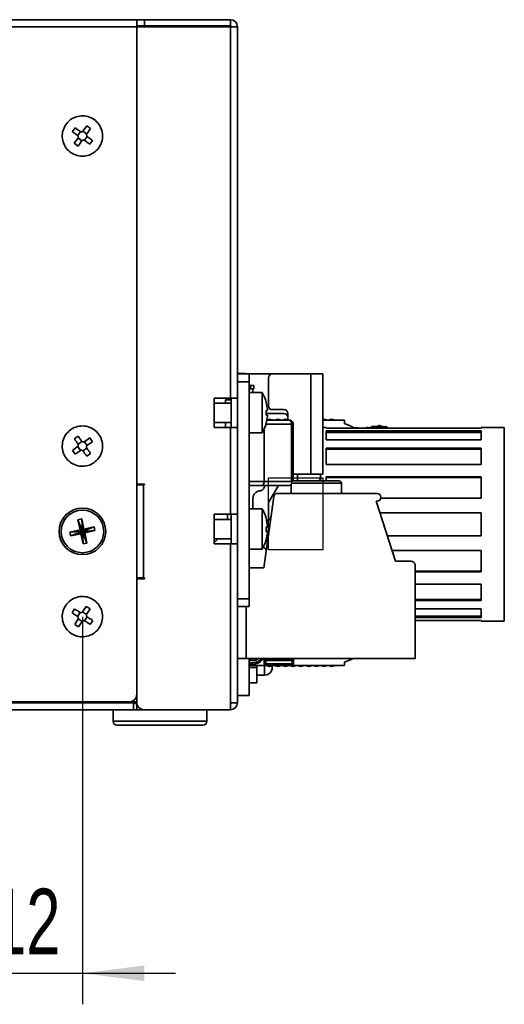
# Model space of a CAD drawing. Header units: millimetres. Extents: x 0 to 420, y 0 to 297.
# Tile 110 of 110: x 355 to 386, y 195 to 259. Entities that reach past the tile are written whole.
import ezdxf

# ---------------------------------------------------------------- set-up
doc = ezdxf.new("R2010")
doc.units = ezdxf.units.MM
doc.layers.add('标注层', color=150, linetype='Continuous')
doc.styles.add('SLDTEXTSTYLE2', font='TXT', dxfattribs={"width": 0.7})
doc.dimstyles.new('SLDDIMSTYLE0', dxfattribs={"dimtxt": 4.850694, "dimasz": 4, "dimexe": 0, "dimexo": 0.0625, "dimgap": 1.212674, "dimtad": 2, "dimlfac": 2, "dimrnd": 1e-09, "dimzin": 12, "dimdsep": 46, "dimtxsty": 'SLDTEXTSTYLE2', "dimsah": 1, "dimcen": 0.09, "dimadec": 0, "dimazin": 3, "dimtfac": 1, "dimtdec": 3, "dimtmove": 0, "dimatfit": 0, "dimfxl": 1, "dimfrac": 2, "dimtolj": 1, "dimtzin": 12, "dimarcsym": 0})

# ---------------------------------------------------------------- blocks, each defined once
blk = doc.blocks.new('_D_3')
at = {"layer": '标注层'}
for p, q in [((352.578, 220.226), (352.578, 195.226)), ((358.578, 220.226), (358.578, 195.226)), ((352.578, 197.226), (346.578, 197.226)), ((352.578, 197.226), (358.578, 197.226)), ((358.578, 197.226), (364.578, 197.226))]:
    blk.add_line(p, q, dxfattribs=at)
for points in [[(352.578, 197.226), (348.578, 197.726), (348.578, 196.726)], [(358.578, 197.226), (362.578, 196.726), (362.578, 197.726)]]:
    blk.add_solid(points, dxfattribs=at)
at = {"layer": '标注层', "insert": (352.756, 202.683), "char_height": 4.2333, "attachment_point": 1, "style": 'SLDTEXTSTYLE2'}
blk.add_mtext('12', dxfattribs=at)

msp = doc.modelspace()

# ---------------------------------------------------------------- linework, layer by layer
at = {"color": 7, "linetype": 'Continuous', "lineweight": 35}
for p, q in [((279.0283, 258.7264), (362.0783, 258.7264)), ((362.0783, 258.7264), (362.5783, 258.7264)), ((362.0783, 258.7264), (362.0783, 258.2764)), ((362.5783, 258.7264), (362.5783, 258.3264)), ((362.5783, 258.7264), (368.1283, 258.7264)), ((368.1283, 258.3264), (368.1283, 258.7264)), ((362.0783, 258.2764), (279.0283, 258.2764)), ((362.5783, 258.3264), (362.0783, 258.3264)), ((362.0783, 258.2764), (362.0811, 258.3264)), ((362.0783, 258.2764), (362.0783, 228.7764)), ((368.1283, 258.2764), (362.0783, 258.2764)), ((362.5783, 258.3264), (368.1283, 258.3264)), ((368.1283, 258.2764), (368.1283, 234.3264)), ((368.1283, 258.2764), (368.5783, 258.2764)), ((368.5783, 258.2764), (368.5783, 235.8739)), ((358.1059, 251.7525), (357.9302, 251.5093)), ((358.2732, 251.2565), (358.4537, 251.5065)), ((358.6085, 251.5315), (358.8584, 251.351)), ((358.6323, 251.5574), (358.8612, 251.8745)), ((359.1045, 251.6989), (358.8612, 251.8745)), ((359.1045, 251.6989), (358.8756, 251.3818)), ((358.0522, 250.7539), (358.2811, 251.0709)), ((358.5244, 250.8953), (358.2954, 250.5783)), ((358.5482, 250.9213), (358.2982, 251.1017)), ((358.8834, 251.1962), (358.703, 250.9463)), ((359.0508, 250.7002), (359.2264, 250.9435)), ((358.0522, 250.7539), (358.2954, 250.5783)), ((368.5783, 235.9014), (369.0783, 235.9014)), ((368.5783, 235.8764), (369.3283, 235.8764)), ((368.5783, 235.3764), (368.5783, 235.8739)), ((369.0783, 235.9014), (369.0783, 235.8764)), ((369.3283, 235.8764), (369.3283, 235.3764)), ((369.3283, 235.8764), (370.8283, 235.8764)), ((370.5783, 233.8264), (370.5783, 235.6264)), ((370.8283, 235.8764), (373.3033, 235.8764)), ((373.3033, 235.8764), (373.3033, 229.4264)), ((373.3033, 235.8764), (374.0783, 235.8764)), ((374.0783, 229.4264), (374.0783, 235.8764)), ((369.3283, 235.3764), (368.5783, 235.3764)), ((368.5783, 235.3764), (368.5783, 221.3764)), ((369.3283, 235.3764), (369.3283, 221.3764)), ((369.3283, 235.1264), (369.6283, 235.1264)), ((369.4138, 235.1264), (369.4138, 234.9264)), ((369.6283, 235.1264), (369.6283, 234.9264)), ((367.0783, 234.3264), (368.1283, 234.3264)), ((367.0783, 234.3264), (367.0783, 232.4264)), ((368.0629, 234.2185), (368.0629, 234.3264)), ((368.5783, 234.3264), (368.1283, 234.3264)), ((368.1783, 234.3264), (368.1783, 232.4264)), ((369.5783, 234.9264), (369.3283, 234.9264)), ((370.1638, 234.6764), (369.3283, 234.6764)), ((369.6283, 234.9264), (369.5783, 234.9264)), ((368.1783, 234.0014), (367.0783, 234.0014)), ((367.8178, 234.2185), (367.8178, 234.0014)), ((368.1783, 234.2185), (367.8178, 234.2185)), ((367.8178, 234.0014), (367.8178, 234.2185)), ((367.8178, 234.2185), (367.8178, 234.2185)), ((367.8178, 234.2185), (368.1783, 234.2185)), ((370.5057, 233.6764), (370.4262, 234.0674)), ((370.4262, 233.5264), (370.5057, 233.5264)), ((370.4262, 233.5264), (370.4262, 233.2264)), ((370.4262, 233.3264), (371.5783, 233.3264)), ((370.5057, 233.2264), (370.4262, 233.2264)), ((370.4262, 232.6853), (370.5057, 233.0764)), ((371.5783, 233.5764), (370.8283, 233.5764)), ((371.8283, 232.8935), (371.8283, 233.3264)), ((367.0783, 232.7514), (368.1783, 232.7514)), ((367.0783, 232.4264), (368.1283, 232.4264)), ((367.8178, 232.7514), (367.8178, 232.4264)), ((367.8178, 232.7514), (367.8178, 232.4264)), ((368.1283, 232.4264), (368.1283, 226.8264)), ((368.1283, 232.4264), (368.5783, 232.4264)), ((370.4702, 232.9014), (371.8283, 232.9014)), ((370.6783, 232.9639), (370.4724, 232.9124)), ((370.9283, 232.9014), (370.6783, 232.9639)), ((371.1783, 232.9639), (370.9283, 232.9014)), ((371.4283, 232.9014), (371.1783, 232.9639)), ((371.6783, 232.9639), (371.4283, 232.9014)), ((371.8283, 232.9264), (371.6783, 232.9639)), ((372.0742, 228.9435), (372.0742, 232.6435)), ((372.1808, 228.976), (372.1808, 232.6435)), ((374.1783, 232.9639), (374.0783, 232.9389)), ((374.0783, 232.9014), (375.4783, 232.9014)), ((374.2937, 232.4323), (374.0783, 232.4323)), ((374.4283, 232.9014), (374.1783, 232.9639)), ((374.2937, 232.3871), (374.2937, 232.4323)), ((374.6783, 232.9639), (374.4283, 232.9014)), ((374.9283, 232.9014), (374.6783, 232.9639)), ((375.4783, 232.9014), (375.4783, 232.6766)), ((375.4783, 232.6766), (375.9625, 232.5003)), ((376.8829, 232.4111), (376.9038, 232.3871)), ((376.9683, 232.3871), (376.9844, 232.429)), ((377.1174, 232.4162), (377.1562, 232.423)), ((377.2768, 232.4806), (377.3424, 232.4051)), ((377.3424, 232.4051), (377.3783, 232.4985)), ((377.5113, 232.4857), (377.5842, 232.4985)), ((377.5287, 232.3872), (377.5113, 232.4857)), ((377.6016, 232.4), (377.5842, 232.4985)), ((377.6828, 232.5389), (377.7395, 232.4566)), ((377.7395, 232.4566), (377.797, 232.5385)), ((377.9071, 232.4953), (377.8937, 232.3962)), ((378.124, 232.4808), (378.1492, 232.3871)), ((378.1541, 232.3871), (378.2319, 232.4415)), ((385.7937, 232.4323), (384.2937, 232.4323)), ((384.2937, 232.4323), (384.2937, 232.3871)), ((385.7937, 219.9323), (385.7937, 232.4323)), ((358.2943, 231.874), (358.0514, 231.698)), ((369.3283, 232.0764), (370.1638, 232.0764)), ((384.2937, 232.3871), (374.2937, 232.3871)), ((374.2937, 232.2018), (384.2937, 232.2018)), ((374.2937, 231.6278), (374.2937, 232.2018)), ((384.2937, 232.105), (374.2937, 232.105)), ((376.0283, 232.4063), (376.0283, 232.3871)), ((376.3283, 232.4014), (376.0283, 232.4014)), ((377.5287, 232.3872), (377.6016, 232.4)), ((384.2937, 232.2018), (384.2937, 231.6278)), ((357.9307, 230.9424), (358.2474, 231.1718)), ((358.4542, 230.9461), (358.2733, 231.1957)), ((358.298, 231.3505), (358.5477, 231.5314)), ((358.7025, 231.5067), (358.8834, 231.2571)), ((358.7333, 231.5239), (359.0499, 231.7533)), ((359.226, 231.5104), (358.9093, 231.2809)), ((359.226, 231.5104), (359.0499, 231.7533)), ((384.2937, 231.6278), (374.2937, 231.6278)), ((357.9307, 230.9424), (358.1068, 230.6994)), ((358.4234, 230.9289), (358.1068, 230.6994)), ((358.8587, 231.1022), (358.609, 230.9213)), ((358.8623, 230.5788), (359.1053, 230.7548)), ((374.2937, 231.1001), (384.2937, 231.1001)), ((374.2937, 230.0394), (374.2937, 231.1001)), ((384.2937, 231.026), (374.2937, 231.026)), ((384.2937, 231.1001), (384.2937, 230.0394)), ((384.2937, 230.0394), (374.2937, 230.0394)), ((373.3033, 229.4264), (372.1808, 229.4264)), ((372.4437, 228.9853), (372.4437, 229.4264)), ((374.0783, 229.4264), (373.3033, 229.4264)), ((373.9437, 229.4498), (373.9437, 228.9698)), ((374.2937, 229.2497), (384.2937, 229.2497)), ((374.2937, 229.0098), (374.2937, 229.2497)), ((384.2937, 229.2497), (384.2937, 227.8639)), ((362.0783, 228.7764), (362.5783, 228.7764)), ((362.0783, 222.6764), (362.0783, 228.7764)), ((362.5283, 228.7264), (362.0783, 228.7264)), ((362.5283, 228.7264), (362.5283, 222.7264)), ((362.5783, 228.7264), (362.5283, 228.7264)), ((362.5783, 228.7764), (362.5783, 228.7264)), ((370.1532, 228.6935), (371.9308, 228.6935)), ((370.3769, 228.6935), (370.2497, 228.4732)), ((372.0742, 228.9435), (370.2966, 228.9435)), ((371.2192, 228.6935), (370.6118, 227.6416)), ((372.0338, 228.7687), (372.0338, 228.1764)), ((373.9413, 229.0369), (373.8596, 229.0631)), ((384.2937, 229.2096), (374.2937, 229.2096)), ((375.2838, 228.1764), (375.2838, 228.8264)), ((371.1757, 228.1764), (377.5838, 228.1764)), ((369.5783, 227.8496), (369.5783, 227.1764)), ((370.2838, 223.3764), (370.9281, 227.9612)), ((370.5783, 227.5166), (370.5783, 226.5799)), ((377.5838, 227.6764), (377.5247, 227.6764)), ((377.5247, 227.6764), (378.7838, 223.8014)), ((384.2937, 227.8639), (377.8258, 227.8639)), ((367.0783, 226.8264), (368.1283, 226.8264)), ((367.0783, 226.8264), (367.0783, 224.9264)), ((367.9283, 226.8264), (367.9283, 226.5014)), ((368.5783, 226.8264), (368.1283, 226.8264)), ((368.1783, 226.8264), (368.1783, 224.9264)), ((370.1638, 227.1764), (369.3283, 227.1764)), ((377.7665, 226.9323), (384.2937, 226.9323)), ((358.5308, 226.5347), (358.2865, 226.4816)), ((358.2865, 226.4816), (358.5783, 225.7264)), ((358.2865, 226.4816), (358.4297, 225.822)), ((358.5308, 226.5347), (358.5783, 225.7264)), ((358.674, 225.875), (358.5308, 226.5347)), ((368.1783, 226.5014), (367.0783, 226.5014)), ((370.5057, 226.1764), (370.4262, 226.5674)), ((370.4589, 226.4066), (370.5596, 226.4335)), ((358.4297, 225.822), (357.77, 225.6788)), ((357.77, 225.6788), (358.5783, 225.7264)), ((357.77, 225.6788), (357.8231, 225.4345)), ((357.8231, 225.4345), (358.5783, 225.7264)), ((357.8231, 225.4345), (358.4827, 225.5777)), ((358.4297, 225.822), (358.5783, 225.7264)), ((358.5783, 225.7264), (358.4827, 225.5777)), ((358.4827, 225.5777), (358.6259, 224.9181)), ((359.3336, 226.0182), (358.5783, 225.7264)), ((358.5783, 225.7264), (358.674, 225.875)), ((359.3867, 225.7739), (358.5783, 225.7264)), ((358.8702, 224.9711), (358.5783, 225.7264)), ((358.727, 225.6307), (358.5783, 225.7264)), ((358.6259, 224.9181), (358.5783, 225.7264)), ((359.3336, 226.0182), (358.674, 225.875)), ((358.727, 225.6307), (359.3867, 225.7739)), ((358.8702, 224.9711), (358.727, 225.6307)), ((359.3867, 225.7739), (359.3336, 226.0182)), ((370.4262, 226.0264), (370.5057, 226.0264)), ((370.4262, 226.0264), (370.4262, 225.7264)), ((370.5057, 225.7264), (370.4262, 225.7264)), ((370.4262, 225.1853), (370.5057, 225.5764)), ((384.2937, 225.4323), (378.2539, 225.4323)), ((358.6259, 224.9181), (358.8702, 224.9711)), ((367.0783, 225.2514), (368.1783, 225.2514)), ((367.0783, 225.0045), (367.3253, 225.2514)), ((367.0783, 224.9264), (368.1283, 224.9264)), ((368.1283, 224.9264), (368.1283, 214.6764)), ((368.1283, 224.9264), (368.5783, 224.9264)), ((369.3283, 224.5764), (370.1638, 224.5764)), ((378.5566, 224.5007), (384.2937, 224.5007)), ((384.2937, 224.5007), (384.2937, 223.1149)), ((378.7838, 223.8014), (379.7838, 223.8014)), ((380.0338, 223.5514), (380.0338, 217.5264)), ((369.3283, 223.3764), (370.2838, 223.3764)), ((380.0338, 223.155), (384.2937, 223.155)), ((384.2937, 223.1149), (380.0338, 223.1149)), ((362.0783, 222.7264), (362.5283, 222.7264)), ((362.0783, 222.6764), (362.0783, 214.7264)), ((362.5783, 222.6764), (362.0783, 222.6764)), ((362.5283, 222.7264), (362.5783, 222.7264)), ((362.5783, 222.7264), (362.5783, 222.6764)), ((380.0338, 222.3251), (384.2937, 222.3251)), ((384.2937, 222.3251), (384.2937, 221.2645)), ((368.5783, 221.3764), (369.3283, 221.3764)), ((368.5783, 220.8789), (368.5783, 221.3764)), ((369.3283, 221.3764), (369.3283, 220.8764)), ((380.0338, 221.3386), (384.2937, 221.3386)), ((384.2937, 221.2645), (380.0338, 221.2645)), ((358.0743, 220.7223), (357.914, 220.4687)), ((358.272, 220.2376), (358.4366, 220.4982)), ((358.5896, 220.5327), (358.8502, 220.3681)), ((358.6118, 220.5601), (358.8207, 220.8907)), ((359.0743, 220.7304), (358.8207, 220.8907)), ((359.0743, 220.7304), (358.8654, 220.3999)), ((368.5783, 220.8789), (368.5783, 214.6764)), ((369.3283, 220.8764), (368.5783, 220.8764)), ((369.1338, 217.5264), (369.1338, 220.8764)), ((380.0338, 220.7368), (384.2937, 220.7368)), ((384.2937, 220.7368), (384.2937, 220.1627)), ((358.0824, 219.7223), (358.2913, 220.0529)), ((358.0824, 219.7223), (358.336, 219.562)), ((358.1338, 219.8037), (358.1179, 219.8037)), ((358.5671, 219.92), (358.3065, 220.0846)), ((358.5449, 219.8926), (358.336, 219.562)), ((358.8847, 220.2151), (358.7201, 219.9545)), ((359.0824, 219.7304), (359.2427, 219.984)), ((380.0338, 220.2596), (384.2937, 220.2596)), ((384.2937, 220.1627), (380.0338, 220.1627)), ((380.0338, 219.9774), (384.2937, 219.9774)), ((384.2937, 219.9774), (384.2937, 219.9323)), ((384.2937, 219.9323), (385.7937, 219.9323)), ((369.1338, 217.5264), (368.5783, 217.5264)), ((380.0338, 217.5264), (369.1338, 217.5264)), ((369.3283, 215.1389), (369.3283, 217.5264)), ((370.4033, 217.3764), (370.3033, 217.3764)), ((370.3033, 217.1764), (370.3033, 217.3764)), ((370.4033, 217.1764), (370.3033, 217.1764)), ((370.4033, 217.3764), (370.4039, 217.4043)), ((370.4033, 217.1764), (370.4033, 217.3764)), ((372.1033, 217.1764), (370.4033, 217.1764)), ((370.4033, 217.1764), (370.4033, 217.0764)), ((370.4039, 217.4043), (372.1028, 217.4043)), ((372.0711, 217.4992), (370.4356, 217.4992)), ((372.1028, 217.4043), (372.1011, 217.4154)), ((372.1028, 217.4043), (372.1033, 217.3764)), ((372.1033, 217.3764), (372.1033, 217.1764)), ((372.2033, 217.3764), (372.1033, 217.3764)), ((372.1033, 217.0764), (372.1033, 217.1764)), ((372.1033, 217.1764), (372.2033, 217.1764)), ((372.1975, 217.4759), (372.2028, 217.408)), ((372.2033, 217.1764), (372.2033, 217.3764)), ((375.9613, 217.477), (375.4783, 217.3012)), ((375.4783, 217.3012), (375.4783, 217.0764)), ((375.9625, 217.4774), (375.9613, 217.477)), ((370.4033, 217.0764), (369.3283, 217.0764)), ((369.8283, 216.9539), (369.8283, 217.0764)), ((369.8283, 216.9539), (369.8283, 215.9539)), ((370.4033, 217.0764), (372.1033, 217.0764)), ((370.6783, 217.0139), (370.4283, 217.0764)), ((370.9283, 217.0764), (370.6783, 217.0139)), ((371.1783, 217.0139), (370.9283, 217.0764)), ((371.4283, 217.0764), (371.1783, 217.0139)), ((371.6783, 217.0139), (371.4283, 217.0764)), ((371.9283, 217.0764), (371.6783, 217.0139)), ((372.1783, 217.0139), (371.9283, 217.0764)), ((375.4783, 217.0764), (372.1033, 217.0764)), ((372.4283, 217.0764), (372.1783, 217.0139)), ((372.6783, 217.0139), (372.4283, 217.0764)), ((372.9283, 217.0764), (372.6783, 217.0139)), ((373.1783, 217.0139), (372.9283, 217.0764)), ((373.4283, 217.0764), (373.1783, 217.0139)), ((373.6783, 217.0139), (373.4283, 217.0764)), ((373.9283, 217.0764), (373.6783, 217.0139)), ((374.1783, 217.0139), (373.9283, 217.0764)), ((374.4283, 217.0764), (374.1783, 217.0139)), ((374.6783, 217.0139), (374.4283, 217.0764)), ((374.9283, 217.0764), (374.6783, 217.0139)), ((369.8283, 215.9539), (369.3283, 215.9539)), ((369.8283, 216.4539), (370.3283, 216.4539)), ((279.0783, 214.7264), (361.5783, 214.7264)), ((279.6283, 214.6764), (361.8783, 214.6764)), ((361.8783, 214.8264), (361.8783, 214.6764)), ((362.0783, 214.7264), (361.8783, 214.7264)), ((361.8783, 214.2264), (361.8783, 214.6764)), ((368.1283, 214.6764), (368.1283, 214.2264)), ((368.5783, 214.6764), (368.1283, 214.6764)), ((368.5783, 215.1389), (369.3283, 215.1389)), ((279.6283, 214.2264), (361.8783, 214.2264)), ((360.5533, 214.2264), (360.5533, 213.4764)), ((361.8783, 214.6264), (362.0783, 214.6264)), ((361.8783, 214.2264), (362.0783, 214.2264)), ((362.0783, 214.2264), (362.0783, 214.6264)), ((362.0783, 214.6264), (362.0884, 214.6264)), ((362.0783, 214.2264), (362.5783, 214.2264)), ((362.5783, 214.2264), (368.1283, 214.2264)), ((366.6033, 213.4764), (366.6033, 214.2264)), ((363.9362, 213.2264), (360.8033, 213.2264)), ((366.3533, 213.2264), (363.9362, 213.2264))]:
    msp.add_line(p, q, dxfattribs=at)
at = {"color": 8, "linetype": 'Continuous', "lineweight": 35}
for p, q in [((369.5783, 234.9264), (369.5783, 234.6764)), ((372.0742, 232.6435), (370.4185, 232.6435)), ((370.4686, 232.8935), (371.9308, 232.8935)), ((372.1808, 232.6435), (372.0742, 232.6435)), ((377.1225, 232.3871), (377.1174, 232.4162)), ((377.1626, 232.3871), (377.1562, 232.423)), ((377.9859, 232.3871), (378.0057, 232.4779)), ((370.2966, 232.3251), (370.2966, 228.9435)), ((370.2966, 228.9435), (369.3283, 228.9435)), ((372.0739, 228.9273), (372.0742, 228.9435)), ((372.0742, 228.9435), (372.0908, 228.9435)), ((357.979, 220.4037), (358.0169, 220.4037)), ((369.3283, 216.9539), (369.8283, 216.9539)), ((370.3283, 216.9539), (370.3283, 217.0764)), ((370.3283, 216.4539), (370.3283, 216.9539)), ((360.5533, 213.4764), (363.9684, 213.4764)), ((363.9684, 213.4764), (366.6033, 213.4764))]:
    msp.add_line(p, q, dxfattribs=at)
at = {"color": 7, "linetype": 'Continuous'}
for p, q in [((370.5783, 224.5356), (370.5783, 229.1764)), ((370.5783, 229.1764), (374.0783, 229.1764)), ((374.0783, 229.1764), (374.0783, 224.5356)), ((374.0783, 224.5356), (370.5783, 224.5356))]:
    msp.add_line(p, q, dxfattribs=at)
at = {"color": 7, "linetype": 'Continuous', "lineweight": 35, "flags": 128}
for points in [[(358.2473, 251.2804), (358.2072, 251.3093), (358.1671, 251.3382), (358.1272, 251.367), (358.0875, 251.3957), (358.0479, 251.4243), (358.0085, 251.4528), (357.9693, 251.4811), (357.9302, 251.5093)], [(358.1059, 251.7525), (358.1449, 251.7243), (358.1841, 251.696), (358.2235, 251.6676), (358.2631, 251.639), (358.3028, 251.6103), (358.3427, 251.5815), (358.3828, 251.5526), (358.4229, 251.5236)], [(359.0508, 250.7002), (359.0118, 250.7284), (358.9726, 250.7567), (358.9332, 250.7852), (358.8936, 250.8138), (358.8538, 250.8425), (358.8139, 250.8713), (358.7739, 250.9002), (358.7338, 250.9291)], [(358.9094, 251.1724), (358.9495, 251.1434), (358.9895, 251.1145), (359.0294, 251.0857), (359.0692, 251.057), (359.1088, 251.0284), (359.1482, 251), (359.1874, 250.9716), (359.2264, 250.9435)], [(371.9308, 232.8935), (371.2074, 232.8935), (370.5737, 232.8935), (370.4587, 232.8935)], [(372.0742, 232.6435), (372.0715, 232.6923), (372.0633, 232.7392), (372.0501, 232.7824), (372.0322, 232.8203), (372.0105, 232.8514), (371.9857, 232.8745), (371.9588, 232.8887), (371.9308, 232.8935)], [(358.2943, 231.874), (358.3226, 231.835), (358.351, 231.7958), (358.3795, 231.7565), (358.4081, 231.7169), (358.4369, 231.6772), (358.4658, 231.6374), (358.4947, 231.5974), (358.5238, 231.5573)], [(376.3798, 232.3871), (376.3646, 232.3946), (376.3283, 232.4014)], [(358.2809, 231.3813), (358.2518, 231.4214), (358.2228, 231.4614), (358.194, 231.5012), (358.1652, 231.5409), (358.1365, 231.5804), (358.108, 231.6198), (358.0796, 231.659), (358.0514, 231.698)], [(358.8623, 230.5788), (358.8341, 230.6177), (358.8057, 230.6569), (358.7772, 230.6963), (358.7486, 230.7358), (358.7198, 230.7755), (358.6909, 230.8154), (358.6619, 230.8553), (358.6329, 230.8954)], [(358.8758, 231.0714), (358.9049, 231.0314), (358.9338, 230.9914), (358.9627, 230.9515), (358.9915, 230.9118), (359.0201, 230.8723), (359.0487, 230.8329), (359.077, 230.7937), (359.1053, 230.7548)], [(370.2966, 228.9435), (370.2938, 228.8947), (370.2857, 228.8478), (370.2724, 228.8046), (370.2546, 228.7667), (370.2328, 228.7356), (370.2081, 228.7125), (370.1812, 228.6983), (370.1532, 228.6935)], [(372.1838, 228.9764), (372.1545, 228.9735), (372.1323, 228.9673)], [(384.2937, 226.9323), (384.2937, 226.7454), (384.2937, 226.558), (384.2937, 226.3702), (384.2937, 226.1823), (384.2937, 225.9943), (384.2937, 225.8066), (384.2937, 225.6192), (384.2937, 225.4323)], [(358.2446, 220.2598), (358.2027, 220.2863), (358.161, 220.3126), (358.1194, 220.3389), (358.078, 220.3651), (358.0367, 220.3912), (357.9956, 220.4172), (357.9547, 220.443), (357.914, 220.4687)], [(358.0743, 220.7223), (358.1149, 220.6966), (358.1558, 220.6708), (358.1969, 220.6448), (358.2382, 220.6187), (358.2797, 220.5925), (358.3213, 220.5662), (358.363, 220.5399), (358.4049, 220.5134)], [(359.0824, 219.7304), (359.0417, 219.7561), (359.0009, 219.782), (358.9598, 219.8079), (358.9185, 219.834), (358.877, 219.8602), (358.8354, 219.8865), (358.7937, 219.9129), (358.7518, 219.9393)], [(358.9121, 220.1929), (358.9539, 220.1665), (358.9957, 220.1401), (359.0373, 220.1138), (359.0787, 220.0876), (359.12, 220.0616), (359.1611, 220.0356), (359.202, 220.0097), (359.2427, 219.984)]]:
    msp.add_lwpolyline(points, dxfattribs=at)
at = {"color": 8, "linetype": 'Continuous', "lineweight": 35, "flags": 128}
msp.add_lwpolyline([(375.2838, 228.8264), (375.2235, 228.8264), (375.0472, 228.8264), (374.7679, 228.8264), (374.4064, 228.8264), (373.9894, 228.8264), (373.5479, 228.8264), (373.1146, 228.8264), (372.7217, 228.8264), (372.3983, 228.8264), (372.1683, 228.8264), (372.0489, 228.8264), (372.0338, 228.8264)], dxfattribs=at)
at = {"color": 7, "linetype": 'Continuous', "lineweight": 35}
for radius in [1.5, 1.375]:
    msp.add_circle((358.5783, 225.7264), radius, dxfattribs=at)
for centre, radius, start, end in [((368.1283, 258.2764), 0.45, 0, 90), ((362.5283, 258.2764), 0.05, 90, 180), ((368.1283, 258.2764), 0.05, 0, 90), ((370.8283, 235.6264), 0.25, 90, 180), ((368.0283, 233.3764), 2.5, 16.089029, 30.994097), ((370.8283, 233.8264), 0.25, 180, 270), ((371.5783, 233.3264), 0.25, 0, 90), ((371.5783, 233.0764), 0.25, 0, 90), ((368.0283, 233.3764), 2.5, 328.733735, 343.905481), ((371.9308, 232.6435), 0.25, 359.999997, 89.999998), ((375.9283, 232.4063), 0.1, 360, 70), ((376.7189, 232.5998), 0.25, 301.711101, 311.002733), ((376.9485, 232.3356), 0.1, 68.997293, 131.002686), ((377.074, 232.6624), 0.25, 248.997276, 279.999999), ((377.1128, 232.6692), 0.25, 280.000003, 311.002733), ((377.3424, 232.4051), 0.1, 68.997293, 131.002686), ((377.4679, 232.7319), 0.25, 248.997276, 279.999999), ((377.5408, 232.7447), 0.25, 280.000001, 304.600778), ((377.7395, 232.4566), 0.1, 54.930185, 124.600728), ((377.9406, 232.7431), 0.25, 234.930164, 262.295307), ((377.7395, 231.2566), 1.25, 77.704693, 82.295307), ((378.059, 232.7222), 0.25, 257.704694, 285.069845), ((378.15, 232.3842), 0.1, 34.930186, 105.069818), ((378.4369, 232.5846), 0.25, 214.930164, 232.199694), ((371.9308, 228.9435), 0.25, 269.999998, 294.316486), ((375.1338, 228.8264), 0.15, 359.999995, 89.999995), ((370.0783, 227.8496), 0.5, 93.449144, 180), ((370.0332, 228.5982), 0.25, 273.449144, 330), ((371.1757, 227.9264), 0.25, 89.999995, 171.999995), ((377.5838, 227.9264), 0.25, 269.999995, 89.999995), ((370.8283, 227.5166), 0.25, 150, 180), ((368.0283, 225.8764), 2.5, 16.089029, 30.994097), ((370.3283, 226.5799), 0.25, 321.388228, 0), ((370.4949, 226.675), 0.25, 284.999995, 351.999995), ((368.0283, 225.8764), 2.5, 328.733735, 343.905481), ((370.1849, 224.4688), 0.25, 351.999995, 77.051315), ((379.7838, 223.5514), 0.25, 359.999995, 89.999995), ((369.5783, 217.9014), 0.75, 250.528779, 329.999962), ((369.5783, 217.9014), 0.3904, 253.84707, 286.15292), ((371.1533, 217.3764), 0.85, 177.86629, 180), ((370.4033, 217.1764), 0.1, 180, 270), ((372.1033, 217.1764), 0.1, 270, 0), ((371.3533, 217.3764), 0.85, 0, 2.133748), ((375.9283, 217.5714), 0.1, 290, 333.242396), ((370.3283, 216.9539), 0.5, 270, 10.977612), ((361.5783, 215.2264), 0.5, 270, 0), ((362.5783, 214.7264), 0.5, 180, 270), ((368.1283, 214.6764), 0.05, 270, 0), ((368.1283, 214.6764), 0.45, 270, 0), ((360.8033, 213.4764), 0.25, 180, 270), ((366.3533, 213.4764), 0.25, 270, 0)]:
    msp.add_arc(centre, radius, start, end, dxfattribs=at)
at = {"color": 8, "linetype": 'Continuous', "lineweight": 35}
msp.add_arc((371.9116, 228.8273), 0.1351, 278.17155, 334.678482, dxfattribs=at)
at = {"color": 7, "linetype": 'Continuous', "lineweight": 35}
for points, knots in [([(357.5243, 251.9873), (357.4504, 251.8604), (357.3026, 251.6065), (357.2565, 251.1599), (357.3509, 250.7269), (357.586, 250.3485), (357.9324, 250.0696), (358.3517, 249.921), (358.7966, 249.9196), (359.2168, 250.0655), (359.5651, 250.3423), (359.8021, 250.7187), (359.9012, 251.1524), (359.8511, 251.5944), (359.6575, 251.995), (359.3422, 252.3089), (358.941, 252.5006), (358.4983, 252.5491), (358.0666, 252.4472), (357.733, 252.2413), (357.5823, 252.0579), (357.5243, 251.9873)], [0, 0, 0, 0, 0.0536887, 0.1073775, 0.1610661, 0.2147549, 0.2684436, 0.3221323, 0.3758211, 0.4295098, 0.4831986, 0.5368873, 0.590576, 0.6442647, 0.6979534, 0.7516421, 0.8053309, 0.8590196, 0.9127084, 0.966397, 1, 1, 1, 1]), ([(358.6323, 251.5574), (358.6212, 251.5448), (358.599, 251.5196), (358.5521, 251.4982), (358.5019, 251.4928), (358.4569, 251.5025), (358.4329, 251.5174), (358.4229, 251.5236)], [0, 0, 0, 0, 0.2134937, 0.4270661, 0.6389549, 0.8501122, 1, 1, 1, 1]), ([(358.2473, 251.2804), (358.2599, 251.2693), (358.2851, 251.247), (358.3065, 251.2001), (358.3119, 251.1499), (358.3022, 251.1049), (358.2873, 251.0809), (358.2811, 251.0709)], [0, 0, 0, 0, 0.21349668, 0.42706563, 0.63895853, 0.85011207, 1, 1, 1, 1]), ([(358.5244, 250.8953), (358.5355, 250.9079), (358.5577, 250.9331), (358.6046, 250.9545), (358.6548, 250.96), (358.6998, 250.9502), (358.7238, 250.9353), (358.7338, 250.9291)], [0, 0, 0, 0, 0.21349668, 0.42706563, 0.63895853, 0.85011207, 1, 1, 1, 1]), ([(358.9094, 251.1724), (358.8968, 251.1835), (358.8716, 251.2057), (358.8502, 251.2526), (358.8447, 251.3028), (358.8545, 251.3479), (358.8694, 251.3718), (358.8756, 251.3818)], [0, 0, 0, 0, 0.2134937, 0.4270661, 0.6389549, 0.8501122, 1, 1, 1, 1]), ([(370.1638, 234.6596), (370.1638, 234.6642), (370.1638, 234.682), (370.1638, 234.5611), (370.1638, 234.3098), (370.1638, 233.9434), (370.1638, 233.5157), (370.1638, 233.0717), (370.1638, 232.6615), (370.1638, 232.3349), (370.1638, 232.1172), (370.1638, 232.0918), (370.1638, 232.0793)], [0, 0, 0, 0, 0.0373461, 0.1448101, 0.2522724, 0.3597357, 0.4671989, 0.5746621, 0.6821246, 0.7895889, 0.8970512, 1, 1, 1, 1]), ([(370.5057, 233.6764), (370.5076, 233.6597), (370.5112, 233.6262), (370.5135, 233.5814), (370.5131, 233.5476), (370.5102, 233.5291), (370.5071, 233.5272), (370.5057, 233.5264)], [0, 0, 0, 0, 0.21349678, 0.42707053, 0.63894931, 0.8501182, 1, 1, 1, 1]), ([(370.5057, 233.2264), (370.5076, 233.2247), (370.5112, 233.2215), (370.5135, 233.196), (370.5131, 233.1584), (370.5102, 233.1162), (370.5071, 233.0881), (370.5057, 233.0764)], [0, 0, 0, 0, 0.21348561, 0.42704882, 0.63895792, 0.85011573, 1, 1, 1, 1]), ([(357.8156, 232.2791), (357.7056, 232.1817), (357.4858, 231.9868), (357.3022, 231.5771), (357.2563, 231.1363), (357.3611, 230.7034), (357.6027, 230.33), (357.9544, 230.0576), (358.3765, 229.9169), (358.8213, 229.9239), (359.2387, 230.0778), (359.5817, 230.3611), (359.8115, 230.742), (359.9023, 231.1775), (359.8439, 231.6185), (359.6427, 232.0153), (359.3217, 232.323), (358.9165, 232.5076), (358.4745, 232.5461), (358.0933, 232.4549), (357.8928, 232.3279), (357.8156, 232.2791)], [0, 0, 0, 0, 0.0536887, 0.1073775, 0.1610662, 0.2147549, 0.2684437, 0.3221324, 0.375821, 0.4295098, 0.4831985, 0.5368873, 0.590576, 0.6442647, 0.6979534, 0.7516421, 0.8053309, 0.8590196, 0.9127083, 0.966397, 1, 1, 1, 1]), ([(377.6016, 232.4), (377.6261, 232.4057), (377.6751, 232.4172), (377.7181, 232.4435), (377.7395, 232.4566)], [0, 0, 0, 0, 0.4999994, 1, 1, 1, 1]), ([(377.7395, 232.4566), (377.7634, 232.4419), (377.8112, 232.4126), (377.8662, 232.4017), (377.8937, 232.3962)], [0, 0, 0, 0, 0.4999984, 1, 1, 1, 1]), ([(358.2809, 231.3813), (358.2893, 231.3668), (358.3063, 231.3378), (358.3119, 231.2866), (358.3014, 231.2372), (358.2781, 231.1974), (358.2564, 231.1793), (358.2474, 231.1718)], [0, 0, 0, 0, 0.2134949, 0.4270667, 0.6389556, 0.8501116, 1, 1, 1, 1]), ([(358.7333, 231.5239), (358.7188, 231.5154), (358.6898, 231.4984), (358.6385, 231.4928), (358.5891, 231.5033), (358.5494, 231.5266), (358.5313, 231.5483), (358.5238, 231.5573)], [0, 0, 0, 0, 0.2134941, 0.4270659, 0.6389565, 0.8501143, 1, 1, 1, 1]), ([(358.8758, 231.0714), (358.8673, 231.0859), (358.8503, 231.1149), (358.8447, 231.1662), (358.8553, 231.2156), (358.8786, 231.2553), (358.9003, 231.2734), (358.9093, 231.2809)], [0, 0, 0, 0, 0.2134968, 0.4270683, 0.6389566, 0.8501128, 1, 1, 1, 1]), ([(358.4234, 230.9289), (358.4379, 230.9374), (358.4669, 230.9544), (358.5181, 230.96), (358.5676, 230.9494), (358.6073, 230.9261), (358.6254, 230.9044), (358.6329, 230.8954)], [0, 0, 0, 0, 0.213497, 0.4270653, 0.6389561, 0.8501141, 1, 1, 1, 1]), ([(369.3283, 228.6935), (369.3744, 228.6935), (369.6687, 228.6935), (369.9315, 228.6935), (370.1532, 228.6935)], [0, 0, 0, 0, 0.1564474, 1, 1, 1, 1]), ([(373.6588, 228.9764), (373.4733, 228.9764), (373.1868, 228.9764), (372.8431, 228.9764), (372.6084, 228.9764), (372.4178, 228.9764), (372.2342, 228.9764), (372.2036, 228.9764), (372.1838, 228.9764)], [0, 0, 0, 0, 0.2394431, 0.3697795, 0.4999992, 0.6303361, 0.7605574, 1, 1, 1, 1]), ([(375.1338, 228.9764), (375.114, 228.9764), (375.0834, 228.9764), (374.8997, 228.9764), (374.7091, 228.9764), (374.4744, 228.9764), (374.1306, 228.9764), (373.8443, 228.9764), (373.6588, 228.9764)], [0, 0, 0, 0, 0.2394425, 0.3697792, 0.5000007, 0.630337, 0.7605568, 1, 1, 1, 1]), ([(370.1638, 227.1596), (370.1638, 227.1642), (370.1638, 227.182), (370.1638, 227.0611), (370.1638, 226.8098), (370.1638, 226.4434), (370.1638, 226.0157), (370.1638, 225.5717), (370.1638, 225.1615), (370.1638, 224.8349), (370.1638, 224.6172), (370.1638, 224.5918), (370.1638, 224.5793)], [0, 0, 0, 0, 0.037346, 0.14481, 0.2522723, 0.3597357, 0.4671988, 0.574662, 0.6821247, 0.7895889, 0.8970512, 1, 1, 1, 1]), ([(370.5057, 226.1764), (370.5076, 226.1596), (370.5112, 226.1262), (370.5135, 226.0814), (370.5131, 226.0476), (370.5102, 226.0291), (370.5071, 226.0272), (370.5057, 226.0264)], [0, 0, 0, 0, 0.213498, 0.4270695, 0.6389485, 0.8501181, 1, 1, 1, 1]), ([(370.5057, 225.7264), (370.5076, 225.7247), (370.5112, 225.7215), (370.5135, 225.696), (370.5131, 225.6584), (370.5102, 225.6162), (370.5071, 225.5881), (370.5057, 225.5764)], [0, 0, 0, 0, 0.2134851, 0.4270477, 0.6389581, 0.8501149, 1, 1, 1, 1]), ([(357.4793, 220.9208), (357.4134, 220.7895), (357.2815, 220.527), (357.2631, 220.0784), (357.3841, 219.652), (357.6421, 219.2889), (358.0051, 219.0319), (358.4328, 218.9095), (358.8769, 218.9355), (359.2873, 219.1071), (359.6178, 219.4049), (359.8311, 219.7953), (359.9032, 220.2343), (359.8259, 220.6724), (359.608, 221.0602), (359.2739, 221.354), (358.8616, 221.5206), (358.4168, 221.5416), (357.9921, 221.4133), (357.672, 221.1871), (357.5329, 220.9948), (357.4793, 220.9208)], [0, 0, 0, 0, 0.0536886, 0.1073774, 0.1610661, 0.2147549, 0.2684436, 0.3221324, 0.3758211, 0.4295099, 0.4831985, 0.5368873, 0.5905759, 0.6442649, 0.6979535, 0.7516422, 0.8053309, 0.8590197, 0.9127084, 0.9663971, 1, 1, 1, 1]), ([(358.6118, 220.5601), (358.6015, 220.5468), (358.5809, 220.5203), (358.5354, 220.4961), (358.4856, 220.4875), (358.44, 220.4945), (358.4152, 220.5079), (358.4049, 220.5134)], [0, 0, 0, 0, 0.2134941, 0.427068, 0.6389584, 0.8501148, 1, 1, 1, 1]), ([(358.9121, 220.1929), (358.8988, 220.2032), (358.8723, 220.2238), (358.8481, 220.2693), (358.8395, 220.3191), (358.8464, 220.3647), (358.8598, 220.3895), (358.8654, 220.3999)], [0, 0, 0, 0, 0.2134969, 0.4270671, 0.6389573, 0.8501168, 1, 1, 1, 1]), ([(358.2446, 220.2598), (358.2579, 220.2495), (358.2844, 220.2289), (358.3086, 220.1834), (358.3172, 220.1336), (358.3103, 220.0881), (358.2969, 220.0632), (358.2913, 220.0529)], [0, 0, 0, 0, 0.2134989, 0.4270687, 0.6389586, 0.8501099, 1, 1, 1, 1]), ([(358.5449, 219.8926), (358.5552, 219.9059), (358.5758, 219.9324), (358.6213, 219.9567), (358.6711, 219.9652), (358.7167, 219.9583), (358.7415, 219.9449), (358.7518, 219.9393)], [0, 0, 0, 0, 0.2134937, 0.4270671, 0.638957, 0.8501117, 1, 1, 1, 1]), ([(370.0994, 217.5264), (370.0822, 217.4996), (370.0282, 217.4151), (369.8841, 217.3175), (369.6901, 217.2506), (369.494, 217.2439), (369.3791, 217.2878), (369.3283, 217.3071)], [0, 0, 0, 0, 0.10914937, 0.34407423, 0.57899969, 0.81392522, 1, 1, 1, 1]), ([(369.3283, 217.4609), (369.3356, 217.4555), (369.3858, 217.418), (369.5039, 217.3907), (369.6642, 217.3902), (369.8114, 217.4365), (369.8852, 217.4988), (369.9179, 217.5264)], [0, 0, 0, 0, 0.0426014, 0.2949309, 0.5472606, 0.7995907, 1, 1, 1, 1]), ([(370.3039, 217.408), (370.3053, 217.4315), (370.3077, 217.4733), (370.3142, 217.5102), (370.317, 217.5264)], [0, 0, 0, 0, 0.5604893, 1, 1, 1, 1]), ([(370.4039, 217.4043), (370.3908, 217.4048), (370.3646, 217.4058), (370.3315, 217.407), (370.3084, 217.4078), (370.3054, 217.408), (370.3039, 217.408)], [0, 0, 0, 0, 0.2499981, 0.5000175, 0.7500088, 1, 1, 1, 1]), ([(370.4356, 217.4992), (370.4329, 217.4952), (370.4274, 217.4868), (370.4175, 217.464), (370.4084, 217.4357), (370.4053, 217.4145), (370.4039, 217.4043)], [0, 0, 0, 0, 0.2405006, 0.5032016, 0.7595583, 1, 1, 1, 1]), ([(372.0892, 217.4614), (372.0862, 217.4698), (372.0801, 217.4864), (372.0741, 217.4949), (372.0711, 217.4992)], [0, 0, 0, 0, 0.499997, 1, 1, 1, 1]), ([(372.1011, 217.4154), (372.0998, 217.423), (372.0969, 217.4396), (372.0919, 217.4537), (372.0892, 217.4614)], [0, 0, 0, 0, 0.4514562, 1, 1, 1, 1]), ([(372.2028, 217.408), (372.2013, 217.408), (372.1982, 217.4078), (372.1751, 217.407), (372.1421, 217.4058), (372.1159, 217.4048), (372.1028, 217.4043)], [0, 0, 0, 0, 0.2499913, 0.499983, 0.7500018, 1, 1, 1, 1])]:
    msp.add_open_spline(points, degree=3, knots=knots, dxfattribs=at)
at = {"color": 8, "linetype": 'Continuous', "lineweight": 35}
for points, knots in [([(370.3685, 217.5264), (370.3688, 217.5259), (370.3765, 217.5162), (370.4001, 217.5044), (370.4238, 217.5009), (370.4356, 217.4992)], [0, 0, 0, 0, 0.0223101, 0.511154, 1, 1, 1, 1]), ([(372.0711, 217.4992), (372.0843, 217.5008), (372.1091, 217.5038), (372.1284, 217.5192), (372.1374, 217.5264)], [0, 0, 0, 0, 0.5336621, 1, 1, 1, 1])]:
    msp.add_open_spline(points, degree=3, knots=knots, dxfattribs=at)

# ---------------------------------------------------------------- dimensions: what is measured, and where the dimension line sits
at = {"layer": '标注层'}
dim = msp.add_linear_dim(base=(358.5783, 197.2264), p1=(352.5783, 220.2264), p2=(358.5783, 220.2264), angle=0, dimstyle='SLDDIMSTYLE0', dxfattribs=at)
dim.commit()
dim.dimension.update_dxf_attribs({"geometry": '_D_3', "text_midpoint": (355.5783, 197.2264), "dimtype": 160})

doc.saveas('drawing.dxf')
